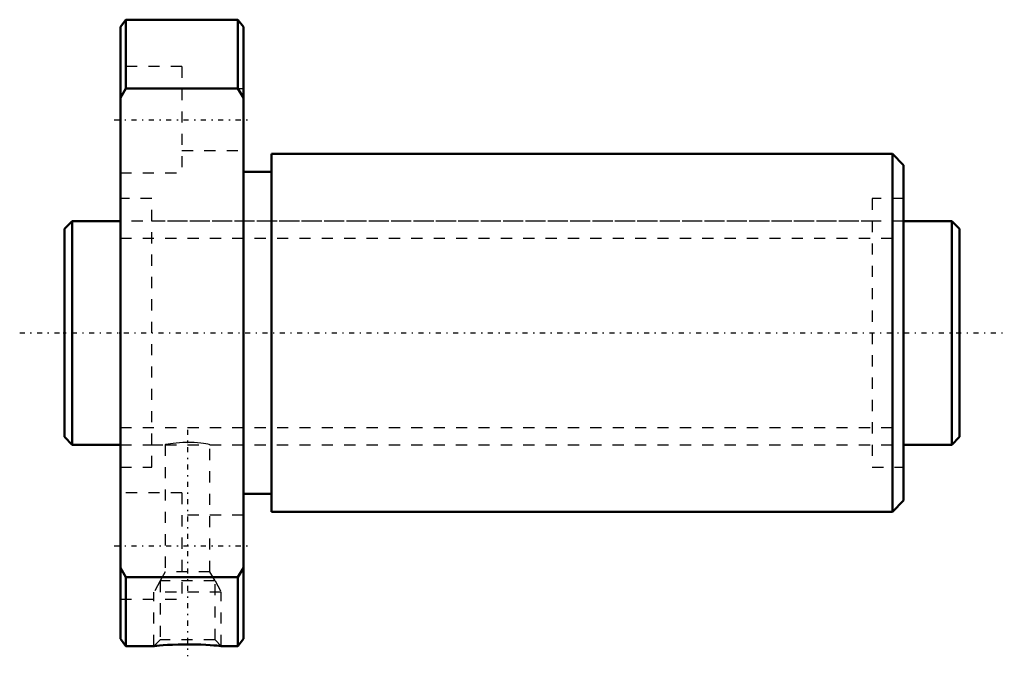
# Model space of a CAD drawing. Header units: millimetres. Extents: x -4 to 84, y -28.9 to 28.
import ezdxf

# ---------------------------------------------------------------- set-up
doc = ezdxf.new("R2010")
doc.units = ezdxf.units.MM
doc.linetypes.add('Center', pattern=[1.5, 0.45, -0.5, 0.05, -0.5])
doc.linetypes.add('Dashed', pattern=[2, 1, -1])
for name, color, linetype, lineweight in [('2d ConnectionPoints', 7, 'Continuous', 50), ('AM_0', 7, 'Continuous', 50), ('AM_5', 3, 'Continuous', 25), ('AM_7', 7, 'Center', 25), ('AM_9', 6, 'Dashed', 25)]:
    doc.layers.add(name, color=color, linetype=linetype, lineweight=lineweight)

# ---------------------------------------------------------------- blocks, each defined once
blk = doc.blocks.new('1_DIK_2004_8RR_Nut_0_in_DIK2004_8RRG0_80LC0_000_0')
at = {"layer": 'AM_0'}
for p, q in [((5.5, 28), (5, 27.35)), ((5, -27.35), (5, 27.35)), ((15.5, 28), (5.5, 28)), ((5.5, 28), (5.5, 21.857)), ((15.5, 21.857), (15.5, 28)), ((16, 27.35), (15.5, 28)), ((16, -27.35), (16, 27.35)), ((5.5, 21.857), (5, 21.018)), ((15.5, 21.857), (5.5, 21.857)), ((16, 21.018), (15.5, 21.857)), ((74, 16), (18.5, 16)), ((18.5, 16), (18.5, -16)), ((75, 15), (74, 16)), ((74, 16), (74, -16)), ((75, 15), (75, -15)), ((18.5, 14.4), (16, 14.4)), ((16, -14.4), (18.5, -14.4)), ((74, -16), (75, -15)), ((18.5, -16), (74, -16)), ((5, -21.018), (5.5, -21.857)), ((15.5, -21.857), (16, -21.018)), ((15.5, -21.857), (5.5, -21.857)), ((5.5, -21.857), (5.5, -28)), ((15.5, -28), (15.5, -21.857)), ((5, -27.35), (5.5, -28)), ((5.5, -28), (8.009, -28)), ((13.993, -28), (15.5, -28)), ((15.5, -28), (16, -27.35))]:
    blk.add_line(p, q, dxfattribs=at)
blk.add_lwpolyline([(14, -28), (13.998, -28), (13.943, -27.995), (13.811, -27.982), (13.613, -27.965), (13.345, -27.943), (13.016, -27.92), (12.628, -27.897), (12.19, -27.877), (11.709, -27.862), (11.203, -27.855), (10.678, -27.856), (10.168, -27.865), (9.667, -27.883), (9.222, -27.906), (8.816, -27.932), (8.498, -27.956), (8.244, -27.977), (8.086, -27.992), (8.007, -27.999), (8, -28)], dxfattribs=at)
at = {"layer": 'AM_5', "linetype": 'Dashed'}
for p, q in [((8.541, -22.18), (8, -23.18)), ((13.459, -22.18), (14, -23.18)), ((14, -23.18), (8, -23.18)), ((8, -28), (8, -23.18)), ((14, -28), (14, -23.18))]:
    blk.add_line(p, q, dxfattribs=at)
at = {"layer": 'AM_7'}
for p, q in [((4.45, 19.053), (16.55, 19.053)), ((11, -8.68), (11, -28.92)), ((4.45, -19.053), (16.55, -19.053))]:
    blk.add_line(p, q, dxfattribs=at)
at = {"layer": 'AM_9'}
for p, q in [((10.5, 23.803), (5, 23.803)), ((10.5, 23.803), (10.5, 14.303)), ((16, 21.803), (10.5, 21.803)), ((10.5, 16.303), (16, 16.303)), ((5, 14.303), (10.5, 14.303)), ((7.8, 12), (5, 12)), ((7.8, -12), (7.8, 12)), ((75, 12), (72.2, 12)), ((72.2, 12), (72.2, -12)), ((72.2, 10), (7.8, 10)), ((7.8, -10), (9.003, -10)), ((9, -10), (9, -21.38)), ((10.97, -9.798), (11, -9.798)), ((12.993, -10), (72.2, -10)), ((13, -21.38), (13, -9.999)), ((5, -12), (7.8, -12)), ((72.2, -12), (75, -12)), ((10.5, -14.303), (5, -14.303)), ((10.5, -14.303), (10.5, -23.803)), ((16, -16.303), (10.5, -16.303)), ((9, -21.38), (8.541, -22.18)), ((13, -21.38), (9, -21.38)), ((10.5, -21.803), (16, -21.803)), ((13.459, -22.18), (13, -21.38)), ((8.541, -22.18), (8.541, -27.459)), ((13.459, -22.18), (8.541, -22.18)), ((13.459, -27.459), (13.459, -22.18)), ((5, -23.803), (10.5, -23.803)), ((8.541, -27.459), (8, -28)), ((13.459, -27.459), (8.541, -27.459)), ((14, -28), (13.459, -27.459))]:
    blk.add_line(p, q, dxfattribs=at)
blk.add_lwpolyline([(13, -10), (12.989, -9.998), (12.928, -9.986), (12.812, -9.964), (12.65, -9.936), (12.437, -9.903), (12.187, -9.87), (11.895, -9.839), (11.585, -9.815), (11.249, -9.801), (10.92, -9.798), (10.584, -9.807), (10.273, -9.825), (9.973, -9.852), (9.705, -9.883), (9.467, -9.917), (9.275, -9.949), (9.127, -9.975), (9.037, -9.993), (9, -10), (9, -10)], dxfattribs=at)
blk = doc.blocks.new('2_DIK_2004_8RR08000_Shaft_0_in_DIK2004_8RRG0_80LC0_000_0')
at = {"layer": 'AM_0'}
for p, q in [((0.7, 10), (0, 9.3)), ((5, 10), (0.7, 10)), ((0.7, 10), (0.7, -10)), ((79.3, 10), (75, 10)), ((80, 9.3), (79.3, 10)), ((79.3, 10), (79.3, -10)), ((0, 9.3), (0, -9.3)), ((80, 9.3), (80, -9.3)), ((0, -9.3), (0.7, -10)), ((79.3, -10), (80, -9.3)), ((0.7, -10), (5, -10)), ((75, -10), (79.3, -10))]:
    blk.add_line(p, q, dxfattribs=at)
at = {"layer": 'AM_5', "linetype": 'Dashed'}
for p, q in [((5, 8.4665), (75, 8.4665)), ((5, -8.4665), (75, -8.4665))]:
    blk.add_line(p, q, dxfattribs=at)
at = {"layer": 'AM_7'}
blk.add_line((-4, 0), (84, 0), dxfattribs=at)
at = {"layer": 'AM_9'}
for p, q in [((75, 10), (5, 10)), ((5, -10), (75, -10))]:
    blk.add_line(p, q, dxfattribs=at)

msp = doc.modelspace()

# ---------------------------------------------------------------- linework, layer by layer
at = {"layer": '2d ConnectionPoints'}
for p in [(0, 0), (5, 0)]:
    msp.add_point(p, dxfattribs=at)

# ---------------------------------------------------------------- block references
for name in ['1_DIK_2004_8RR_Nut_0_in_DIK2004_8RRG0_80LC0_000_0', '2_DIK_2004_8RR08000_Shaft_0_in_DIK2004_8RRG0_80LC0_000_0']:
    msp.add_blockref(name, (0, 0))

doc.saveas('drawing.dxf')
